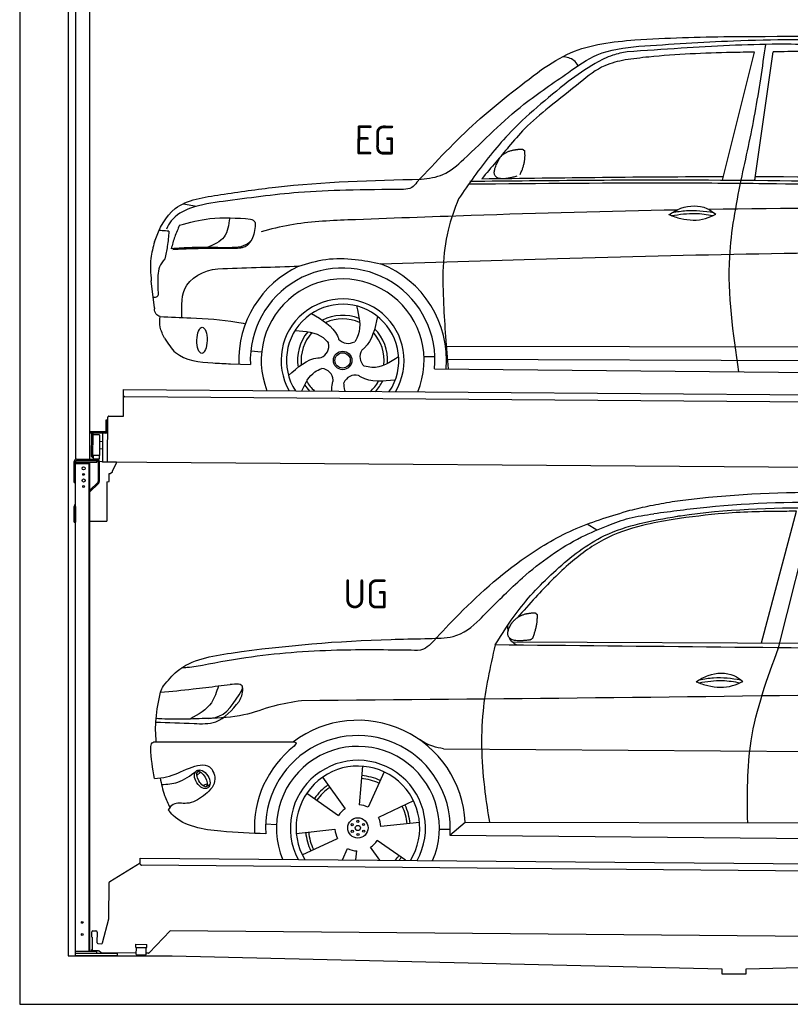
# Model space of a CAD drawing. Header units: millimetres. Extents: x -411 to 6777, y 0 to 6627.
# Tile 1 of 6: x 0 to 3183, y 0 to 4064. Entities that reach past the tile are written whole.
import ezdxf

# ---------------------------------------------------------------- set-up
doc = ezdxf.new("R2010")
doc.units = ezdxf.units.MM
for name, color, linetype, lineweight in [('AM_0', 7, 'Continuous', 50), ('car', 10, 'Continuous', 25), ('Gebäude', 7, 'Continuous', 25), ('Plattform', 7, 'Continuous', 25), ('Ständer hinten', 7, 'Continuous', 25)]:
    doc.layers.add(name, color=color, linetype=linetype, lineweight=lineweight)
doc.styles.get("Standard").update_dxf_attribs({"font": 'ISOCP.SHX'})

# ---------------------------------------------------------------- blocks, each defined once
blk = doc.blocks.new('UG Plattfrom Gl550')
at = {"layer": 'Plattform'}
for p, q in [((371.8, 506.3), (498.1, 583.5)), ((498.1, 578.8), (498.2, 597.8)), ((498.2, 597.8), (498.3, 603.8)), ((498.3, 603.8), (5435.1, 560.7)), ((5429.8, 530.7), (503, 573.7)), ((368.7, 352.3), (369.4, 502.1)), ((342.2, 253.9), (368.7, 352.3)), ((297.4, 276.5), (297.6, 298.5)), ((302.6, 303.5), (314.6, 303.4)), ((319.6, 298.3), (319.2, 255.3)), ((621.4, 302.7), (535.3, 212)), ((5347, 261.5), (621.4, 302.7)), ((297.4, 276.5), (299.7, 276.5)), ((299.7, 276.5), (299.3, 225.5)), ((324.2, 250.3), (337.3, 250.2)), ((479.6, 234.9), (479.7, 247.9)), ((479.7, 247.9), (524.7, 247.5)), ((524.6, 234.5), (524.7, 247.5)), ((296.9, 220.5), (297, 225.5)), ((325.2, 220.3), (296.9, 220.5)), ((299.3, 225.5), (297, 225.5)), ((335.5, 213.3), (328.3, 219.2)), ((481.8, 210.9), (338.6, 212.2)), ((479.6, 234.9), (524.6, 234.5)), ((481.8, 204.9), (482.1, 234.9)), ((481.8, 204.9), (521.8, 204.6)), ((521.8, 204.6), (522.1, 234.6)), ((531.7, 210.5), (521.8, 210.6))]:
    blk.add_line(p, q, dxfattribs=at)
for centre, start, end in [((503.1, 578.7), 179.5, 269.5), ((374.4, 502.1), 121.4261, 179.5), ((302.6, 298.5), 89.5, 179.5), ((314.6, 298.4), 359.5, 89.5), ((324.2, 255.3), 179.5, 269.5), ((337.4, 255.2), 269.5, 344.9258), ((325.1, 215.3), 50.8402, 89.5), ((338.6, 217.2), 230.8402, 269.5), ((531.7, 215.5), 269.5, 316.4902)]:
    blk.add_arc(centre, 5, start, end, dxfattribs=at)
blk = doc.blocks.new('Palette EG Gl550')
at = {"layer": 'Plattform'}
for p, q in [((428.6, 2427), (429.5, 2537)), ((429.5, 2537), (5467.3, 2498)), ((5462.1, 2468), (434.2, 2507)), ((356.5, 2410.3), (356.1, 2364.3)), ((363.5, 2410.2), (356.5, 2410.3)), ((358.1, 2363.3), (358.5, 2410.3)), ((362.6, 2237.5), (363.6, 2422.5)), ((368.6, 2427.5), (428.6, 2427)), ((354.1, 2362.3), (292.8, 2362.8)), ((293.1, 2362.8), (293.1, 2357.8)), ((293.1, 2360.8), (355.1, 2360.3)), ((355.1, 2357.3), (293.1, 2357.8)), ((342.6, 2357.4), (341.7, 2237.7)), ((355.1, 2357.3), (355.1, 2360.3)), ((363.1, 2363.2), (358.1, 2363.3)), ((358.2, 2363.3), (363.1, 2363.2)), ((297.3, 2260.5), (298, 2354.5)), ((302, 2354.5), (301.3, 2260.5)), ((330, 2349.4), (329.3, 2265.2)), ((342.3, 2321.9), (329.8, 2322.3)), ((342.1, 2291.7), (329.5, 2291.8)), ((328.9, 2265), (303.9, 2265)), ((303.9, 2265), (303.9, 2250)), ((328.9, 2265), (303.9, 2265)), ((303.9, 2265), (303.9, 2250)), ((303.9, 2250), (328.9, 2250)), ((328.9, 2250), (303.9, 2250)), ((328.9, 2265), (328.9, 2250)), ((328.9, 2265), (328.9, 2250)), ((5465, 2198), (341.7, 2237.7))]:
    blk.add_line(p, q, dxfattribs=at)
for centre, radius, start, end in [((434.3, 2512), 5, 179.556, 269.556), ((368.6, 2422.5), 5, 89.556, 179.556), ((354.1, 2364.3), 2.01, 269.7445, 359.3674), ((355.1, 2363.3), 3, 269.7663, 359.5554), ((355.1, 2363.3), 6, 269.556, 359.556), ((355.1, 2363.3), 6, 269.5566, 359.5553), ((300, 2354.5), 2, 359.3444, 179.3444), ((302.4, 2350.4), 0.4, 179.3444, 271.7264), ((313.4, 2023.4), 326.8, 87.1681, 91.938), ((329.6, 2349.4), 0.4, 359.3444, 86.9565), ((299.3, 2260.5), 2, 179.3444, 359.3444), ((301.7, 2264.6), 0.4, 86.9623, 179.3444), ((302.7, 2273.3), 8.39, 263.3001, 278.0521), ((328.9, 2265.2), 0.4, 267.6536, 359.3444)]:
    blk.add_arc(centre, radius, start, end, dxfattribs=at)
blk = doc.blocks.new('Car_UG')
at = {"layer": 'car'}
for p, q in [((3119.4, 1502.8), (3258.9, 2083.2)), ((3049.2, 1522.4), (3188.4, 2067.2)), ((2363.9, 1981.2), (2323.3, 2005.3)), ((2018.2, 1516.7), (4071.9, 1528)), ((1686.7, 1072), (1687.1, 1072)), ((1740.1, 1072.2), (3746.7, 1078.5)), ((1405.7, 996.9), (1393.6, 837)), ((721.8, 952.1), (736.6, 966.1)), ((723.6, 965.3), (734.1, 974.7)), ((1240.8, 949.6), (1336.3, 820.8)), ((1495.1, 974.6), (1431.3, 827.5)), ((746.4, 910.7), (765.7, 918.1)), ((761.5, 906.9), (777, 916.6)), ((1176.9, 883.3), (1309.3, 793)), ((1618.4, 855.5), (1474, 786)), ((1832.9, 770.4), (3642.9, 784.6)), ((1008.4, 755), (1053.1, 753.1)), ((1135.4, 716.9), (1294.6, 735.3)), ((1643.8, 766.9), (1484.6, 748.6)), ((1726.3, 740.3), (1771.1, 740.7)), ((1770.2, 716.1), (1832.9, 770.4)), ((1160.8, 628.4), (1305.2, 697.9)), ((1588.1, 610.3), (1469.9, 690.9)), ((1770.2, 716.1), (3701, 717.8)), ((1327.7, 609.9), (1347.9, 656.3)), ((1482.1, 610.1), (1442.9, 663)), ((1382.8, 610), (1385.6, 646.8))]:
    blk.add_line(p, q, dxfattribs=at)
for centre, radius in [((1389.6, 741.9), 41.9), ((1388.8, 769.1), 4.46), ((1365.7, 754.9), 4.46), ((1366.4, 727.7), 4.46), ((1389.6, 741.9), 10.7), ((1412.8, 756.2), 4.46), ((1413.5, 729), 4.46), ((1390.3, 714.8), 4.46)]:
    blk.add_circle(centre, radius, dxfattribs=at)
for centre, radius, start, end in [((1389.8, 742.4), 443.9, 3.6233, 127.5084), ((1389.6, 741.9), 381.5, 356.1115, 184.141), ((1389.6, 741.9), 427.8, 128.5907, 183.5582), ((1389.6, 741.9), 336.7, 337.0019, 203.1531), ((1389.6, 741.9), 279.1, 331.8638, 208.2913), ((1389.6, 741.9), 255.4, 328.9743, 211.1808), ((1389.6, 741.9), 204, 65.3726, 86.5671), ((1389.6, 741.9), 216.3, 65.4485, 86.5251), ((1389.6, 741.9), 216.3, 125.4485, 146.5251), ((1389.6, 741.9), 204, 125.3726, 146.5671), ((1389.6, 741.9), 95.2, 124.034, 147.5844), ((1389.6, 741.9), 95.2, 64.034, 87.5844), ((1389.6, 741.9), 204, 5.3726, 26.5671), ((1389.6, 741.9), 216.3, 5.4485, 26.5251), ((1389.6, 741.9), 95.2, 4.034, 27.5844), ((1389.6, 742), 95.2, 184.034, 207.5844), ((1389.6, 742), 216.3, 185.4485, 206.5251), ((1389.6, 741.9), 204, 185.3726, 206.5671), ((1389.6, 741.9), 95.2, 304.034, 327.5844), ((1389.6, 741.9), 95.2, 244.034, 267.5844), ((1389.6, 741.9), 204, 319.7706, 326.5671), ((1389.6, 741.9), 216.3, 322.4984, 326.5251)]:
    blk.add_arc(centre, radius, start, end, dxfattribs=at)
for centre, major_axis, ratio in [((744.9, 936.4), (23.2, -35.3), 0.641217), ((743.6, 937), (-17.9, 30.2), 0.433194)]:
    blk.add_ellipse(centre, major_axis=major_axis, ratio=ratio, dxfattribs=at)
for points, knots in [([(2673.6, 2101.7), (2688.3, 2103.8), (2892.1, 2133.3), (3240, 2153.3), (3572.3, 2144.1), (3713.5, 2140.2)], [0, 0, 0, 0, 44.363443, 617.827051, 1041.677324, 1041.677324, 1041.677324, 1041.677324]), ([(2499.6, 2064), (2527.6, 2071.1), (2585.2, 2085.6), (2643.6, 2096.2), (2673.6, 2101.7)], [0, 0, 0, 0, 86.602296, 178.13615, 178.13615, 178.13615, 178.13615]), ([(4360.6, 1997.9), (4212.5, 2028.4), (3890.5, 2094.7), (3371.9, 2112.1), (2931.5, 2097.6), (2671.4, 2060.7), (2598.4, 2050.4)], [0, 0, 0, 0, 452.969864, 984.660554, 1551.463157, 1772.575196, 1772.575196, 1772.575196, 1772.575196]), ([(2694.7, 2041.5), (2699.6, 2042.3), (2889.8, 2073.3), (3138.1, 2082), (3380.2, 2085), (3434.7, 2085.7)], [0, 0, 0, 0, 14.958905, 578.066478, 741.647169, 741.647169, 741.647169, 741.647169]), ([(1683.6, 1504.3), (1716, 1540.2), (1835.2, 1672), (2026, 1846.8), (2274, 1995.2), (2424.9, 2041.2), (2499.6, 2064)], [0, 0, 0, 0, 145.246154, 533.109695, 771.486221, 1004.894321, 1004.894321, 1004.894321, 1004.894321]), ([(1948.9, 1503), (1977.4, 1549.1), (2047.5, 1662.6), (2194.7, 1820), (2405.9, 1988.6), (2591.2, 2022.5), (2694.7, 2041.5)], [0, 0, 0, 0, 162.281083, 399.433399, 644.903205, 954.973623, 954.973623, 954.973623, 954.973623]), ([(2410.1, 2001.1), (2438.7, 2012.2), (2499.5, 2035.7), (2564.1, 2045.3), (2598.4, 2050.4)], [0, 0, 0, 0, 91.476949, 195.154815, 195.154815, 195.154815, 195.154815]), ([(3188.4, 2067.2), (3174.9, 2066.9), (3075.5, 2064.8), (2904.7, 2061.4), (2749, 2038.7), (2678.4, 2028.4)], [666.326512, 666.326512, 666.326512, 666.326512, 706.624571, 964.215873, 1178.205668, 1178.205668, 1178.205668, 1178.205668]), ([(1912.1, 1636.5), (1959.9, 1685.6), (2076.7, 1805.6), (2245.6, 1931.2), (2373.5, 1985.5), (2410.1, 2001.1)], [0, 0, 0, 0, 205.645796, 502.611548, 621.944957, 621.944957, 621.944957, 621.944957]), ([(2678.4, 2028.4), (2636.4, 2020.6), (2538.1, 2002.3), (2386.2, 1948.2), (2241.1, 1837.7), (2130.6, 1720.8), (2063.6, 1644.3), (2038.6, 1615.8)], [0, 0, 0, 0, 128.205286, 300.044117, 477.787268, 668.958491, 782.608096, 782.608096, 782.608096, 782.608096]), ([(1657.5, 1526.1), (1663.4, 1526.4), (1702.6, 1528.5), (1788.4, 1525.3), (1864.5, 1585.3), (1903.1, 1626.8), (1912.1, 1636.5)], [0, 0, 0, 0, 17.864769, 117.886459, 248.863247, 288.815655, 288.815655, 288.815655, 288.815655]), ([(581, 1319.9), (598.5, 1341.9), (665.7, 1426.2), (1011.8, 1486.6), (1343.3, 1516.6), (1611.1, 1524.7), (1657.5, 1526.1)], [0, 0, 0, 0, 82.89181, 318.191673, 980.786507, 1119.82356, 1119.82356, 1119.82356, 1119.82356]), ([(1683.6, 1504.3), (1673.7, 1495.6), (1651, 1475.4), (1620.2, 1476.6), (1602.8, 1477.3)], [0, 0, 0, 0, 38.143453, 88.165274, 88.165274, 88.165274, 88.165274]), ([(2040.1, 1502.9), (2032.7, 1506.7), (2018.7, 1513.7), (2010.9, 1525.5), (2008.3, 1531.9)], [0, 0, 0, 0, 23.95332, 45.454919, 45.454919, 45.454919, 45.454919]), ([(1602.8, 1477.3), (1500.3, 1477.6), (1272, 1478.3), (974.5, 1452.7), (783, 1414.7), (715, 1401.3)], [0, 0, 0, 0, 307.290604, 684.949059, 892.925798, 892.925798, 892.925798, 892.925798]), ([(1948.9, 1503), (1929.3, 1412.2), (1886.1, 1212.1), (1900, 963.5), (1925.5, 812.4), (1932.4, 771.2)], [0, 0, 0, 0, 277.646403, 612.029433, 737.577371, 737.577371, 737.577371, 737.577371]), ([(2999.2, 779.6), (2996.6, 893.4), (2990.8, 1141.6), (3074.2, 1376), (3119.4, 1502.8)], [0, 0, 0, 0, 338.772014, 738.643609, 738.643609, 738.643609, 738.643609]), ([(715, 1401.3), (702.8, 1399.4), (682.4, 1396.2), (661.8, 1395), (653.6, 1394.5)], [0, 0, 0, 0, 36.94927, 61.79219, 61.79219, 61.79219, 61.79219]), ([(2780.2, 1359.4), (2796.1, 1369.2), (2842.3, 1397.6), (2920.7, 1401), (2961.8, 1371.5), (2973.8, 1362.9)], [0, 0, 0, 0, 56.386158, 162.852709, 206.792536, 206.792536, 206.792536, 206.792536]), ([(2780.2, 1359.4), (2796.2, 1353.4), (2844.4, 1336.4), (2915.2, 1334.3), (2959.9, 1356.1), (2973.8, 1362.9)], [5.208578, 5.208578, 5.208578, 5.208578, 44.198582, 121.455021, 156.55166, 156.55166, 156.55166, 156.55166]), ([(2791.9, 1355.2), (2824.2, 1360.6), (2880.8, 1370.1), (2937.3, 1361.2), (2961.4, 1356.9)], [0, 0, 0, 0, 73.878693, 129.282646, 129.282646, 129.282646, 129.282646]), ([(2793.8, 1367.6), (2813.3, 1371.6), (2869.7, 1382.1), (2927, 1374.8), (2964.4, 1369.6)], [7.57653, 7.57653, 7.57653, 7.57653, 52.544532, 137.659237, 137.659237, 137.659237, 137.659237]), ([(568.9, 1293.5), (613.6, 1298.3), (693.2, 1306.7), (772.5, 1317.5), (807.3, 1322.2)], [0, 0, 0, 0, 134.722083, 240.148268, 240.148268, 240.148268, 240.148268]), ([(568.9, 1293.5), (569, 1293.9), (571, 1303.4), (576.1, 1311.8), (581, 1319.9)], [0, 0, 0, 0, 1.13726, 29.051294, 29.051294, 29.051294, 29.051294]), ([(807.3, 1322.2), (800.1, 1297.4), (782.2, 1236.2), (725.9, 1203.7), (692.4, 1184.4)], [0, 0, 0, 0, 75.006289, 185.501988, 185.501988, 185.501988, 185.501988]), ([(766.1, 1187.6), (775.3, 1188.3), (838.7, 1193.2), (874.5, 1254), (905, 1306)], [0, 0, 0, 0, 27.186628, 187.736759, 187.736759, 187.736759, 187.736759]), ([(905, 1306), (906.1, 1310.7), (911.9, 1334), (880.5, 1330.9), (855.5, 1328.4)], [0, 0, 0, 0, 13.096912, 65.411115, 65.411115, 65.411115, 65.411115]), ([(893.3, 1258.9), (898.7, 1268.9), (909.3, 1288.1), (908.2, 1310.1), (907.7, 1320.6)], [0, 0, 0, 0, 33.373471, 64.521028, 64.521028, 64.521028, 64.521028]), ([(4890.6, 1288.6), (4777.2, 1299.9), (4524.7, 1325.1), (4086.9, 1331.2), (2954.4, 1298.1), (1961.1, 1279.8), (1151.4, 1264.8)], [0, 0, 0, 0, 341.879851, 760.963773, 1312.001547, 3741.308129, 3741.308129, 3741.308129, 3741.308129]), ([(553.4, 1089.4), (549.9, 1120.8), (547.7, 1189.3), (561.5, 1256.9), (568.9, 1293.5)], [233.087768, 233.087768, 233.087768, 233.087768, 327.386109, 438.943239, 438.943239, 438.943239, 438.943239]), ([(1151.4, 1264.8), (1112.9, 1258.3), (1031.9, 1244.5), (908.8, 1194.3), (815.8, 1189.9), (766.1, 1187.6)], [0, 0, 0, 0, 117.033337, 246.052945, 394.183881, 394.183881, 394.183881, 394.183881]), ([(550.5, 1170.6), (602.3, 1169.1), (683.6, 1166.7), (816, 1163.2), (864.7, 1223.5), (893.3, 1258.9)], [0, 0, 0, 0, 158.046902, 247.919639, 375.430208, 375.430208, 375.430208, 375.430208]), ([(766.1, 1187.6), (733.2, 1186.1), (665.1, 1182.9), (593.3, 1181.8), (554.8, 1185), (551.4, 1185.2)], [0, 0, 0, 0, 98.913306, 204.443634, 214.852043, 214.852043, 214.852043, 214.852043]), ([(1740.1, 1072.2), (1724.8, 1074.7), (1686.2, 1081), (1652.7, 1101.6), (1632.5, 1114.1)], [0, 0, 0, 0, 45.939522, 116.435962, 116.435962, 116.435962, 116.435962]), ([(530.6, 1062.9), (531.2, 1071), (532, 1081.5), (543.6, 1089.6), (549.7, 1089.5), (553.4, 1089.4)], [0, 0, 0, 0, 22.369619, 29.273836, 40.160281, 40.160281, 40.160281, 40.160281]), ([(553.4, 1089.4), (615.4, 1090), (826.6, 1091.9), (1037.8, 1093.8), (1119.5, 1094.5)], [24.694283, 24.694283, 24.694283, 24.694283, 210.588534, 658.29544, 658.29544, 658.29544, 658.29544]), ([(1119.5, 1094.5), (1123.9, 1094), (1135.3, 1092.6), (1127.5, 1082.5), (1122.8, 1076.3)], [0, 0, 0, 0, 10.752795, 27.576977, 27.576977, 27.576977, 27.576977]), ([(547.6, 937.7), (564.6, 939.3), (615.7, 944.2), (679.2, 981.7), (778.3, 1010.2), (809.5, 918), (771.3, 885.5), (750.3, 867.6)], [0, 0, 0, 0, 50.161126, 151.683964, 234.294042, 296.871295, 373.222701, 373.222701, 373.222701, 373.222701]), ([(570.5, 940.1), (575.7, 915.7), (584.8, 873.3), (604.1, 834.6), (612.3, 818.2)], [0, 0, 0, 0, 74.615031, 129.277415, 129.277415, 129.277415, 129.277415]), ([(576.5, 912.7), (599.7, 914.5), (652.2, 918.4), (694.4, 950.6), (718, 968.6)], [0, 0, 0, 0, 68.191309, 155.020743, 155.020743, 155.020743, 155.020743]), ([(750.3, 867.6), (729, 853), (691.8, 827.7), (629.6, 843), (612, 818.1), (605.8, 809.3)], [0, 0, 0, 0, 75.158891, 131.059011, 161.208919, 161.208919, 161.208919, 161.208919]), ([(1009.1, 714.4), (948.8, 715.2), (819.4, 718.6), (662.4, 741.7), (611.9, 801), (605.8, 809.3)], [46.114962, 46.114962, 46.114962, 46.114962, 230.839937, 438.448503, 469.89769, 469.89769, 469.89769, 469.89769])]:
    blk.add_open_spline(points, degree=3, knots=knots, dxfattribs=at)
for points, degree in [([(2012.7, 1587.1), (2028.9, 1617.5), (2071.5, 1632)], 2), ([(2071.5, 1632), (2100.1, 1638), (2113, 1636.9)], 2), ([(2103.7, 1532.7), (2124.6, 1585.9), (2121.6, 1630.8)], 2), ([(2113, 1636.9), (2119.1, 1630.9), (2121.6, 1630.8)], 2), ([(2090.2, 1524.9), (1968.2, 1505.1), (2012.7, 1587.1)], 2), ([(2001.9, 1560.2), (2001.1, 1568), (2000.7, 1576.3), (2000.3, 1584.5)], 3), ([(2090.2, 1524.9), (2096.2, 1526.7), (2103.7, 1532.7)], 2), ([(3811.9, 1502.7), (3190.9, 1502.8), (2569.9, 1502.9), (1948.9, 1503)], 3), ([(807.3, 1322.2), (823.4, 1324.3), (839.4, 1326.3), (855.5, 1328.4)], 3), ([(547.6, 937.7), (537.8, 978.4), (533.7, 1020.6), (530.6, 1062.9)], 3)]:
    blk.add_open_spline(points, degree=degree, dxfattribs=at)
blk = doc.blocks.new('Car_EG')
at = {"layer": 'car'}
for p, q in [((2876, 3424.3), (3004.5, 3953.2)), ((3009.9, 3424.3), (3081.4, 3954.9)), ((650.8, 3309.4), (705.4, 3299.4)), ((533.9, 2878.2), (520.5, 2989.3)), ((1740.9, 2729.3), (3606.1, 2740.6)), ((933.5, 2703.9), (978.5, 2701.1)), ((1649.1, 2686.5), (1694.3, 2686.2)), ((1742.1, 2675.9), (3600.2, 2683.6)), ((850.5, 2650.1), (932.2, 2647.9)), ((1693.4, 2636), (3650.6, 2632.3))]:
    blk.add_line(p, q, dxfattribs=at)
for radius in [38.2, 31.6]:
    blk.add_circle((1313.2, 2667.5), radius, dxfattribs=at)
for centre, radius, start, end in [((1313.2, 2667.4), 429, 115.3257, 182.2892), ((1313.2, 2667.5), 381.5, 355.2633, 182.9357), ((1313.2, 2667.4), 429, 355.78, 69.0419), ((1313.2, 2667.4), 336.4, 337.7896, 202.2104), ((1313.2, 2667.4), 254, 329.958, 210.042), ((1313.2, 2667.5), 231.9, 326.7412, 213.2588), ((1313.2, 2667.5), 186.2, 69.0353, 117.173), ((1313.2, 2667.5), 171.5, 66.3622, 114.5079), ((1313.2, 2667.5), 186.2, 141.0346, 189.1631), ((1313.2, 2667.5), 171.5, 138.3625, 186.4977), ((1313.2, 2667.5), 171.5, 354.349, 42.5022), ((1313.2, 2667.5), 186.2, 357.0232, 45.1683), ((1203.4, 2726.3), 52.3, 293.4441, 13.2029), ((1335.3, 2790.1), 52.3, 221.4441, 301.2029), ((1436.7, 2684.4), 52.3, 149.4441, 229.2029), ((1223.3, 2581.2), 52.3, 5.4441, 85.2029), ((1367.5, 2555.3), 52.3, 77.4441, 157.2029), ((1313.2, 2667.5), 186.2, 213.0221, 223.0725), ((1313.2, 2667.5), 171.5, 210.3494, 227.8612), ((1313.2, 2667.5), 171.5, 312.1388, 330.4884), ((1313.2, 2667.5), 186.2, 316.9275, 333.1555)]:
    blk.add_arc(centre, radius, start, end, dxfattribs=at)
blk.add_ellipse((731.8, 2746.1), major_axis=(-0.6, -53.8), ratio=0.38902, dxfattribs=at)
for points, knots in [([(2901.1, 4016.6), (3162.3, 4020.3), (3628.7, 4026.8), (4093.6, 3989.6), (4298.2, 3973.3)], [0, 0, 0, 0, 783.131876, 1398.451598, 1398.451598, 1398.451598, 1398.451598]), ([(2125.5, 3874.1), (2164.4, 3899.7), (2279.3, 3975.3), (2552.3, 4007.8), (2771.5, 4013.4), (2901.1, 4016.6)], [0, 0, 0, 0, 138.416977, 409.239574, 800.634472, 800.634472, 800.634472, 800.634472]), ([(3391.5, 3982.7), (3294.9, 3985.1), (3064.5, 3990.8), (2760.1, 3971.2), (2552.7, 3955.9), (2478.5, 3950.4)], [0, 0, 0, 0, 289.925788, 691.034976, 914.075582, 914.075582, 914.075582, 914.075582]), ([(2526.5, 3973.5), (2656.5, 3983.3), (2949.5, 4005.4), (3422.5, 4011.7), (3824.4, 3983.3), (4068.2, 3967.8), (4125.9, 3961)], [0, 0, 0, 0, 391.04113, 881.651907, 1416.366113, 1602.404452, 1602.404452, 1602.404452, 1602.404452]), ([(2953.1, 3424.3), (2972.8, 3516.8), (3012.5, 3702.5), (3038, 3890.7), (3050.8, 3985.3)], [0, 0, 0, 0, 283.470666, 569.579509, 569.579509, 569.579509, 569.579509]), ([(1631.9, 3418), (1663, 3422), (1730.1, 3430.6), (1866.4, 3554.8), (2018.7, 3714.9), (2213.4, 3844.9), (2361, 3954.2), (2467.4, 3966.6), (2526.5, 3973.5)], [0, 0, 0, 0, 92.088496, 198.244431, 535.20583, 761.03899, 900.746615, 1075.694159, 1075.694159, 1075.694159, 1075.694159]), ([(2478.5, 3950.4), (2458.5, 3946.3), (2412.4, 3936.9), (2329.8, 3894.1), (2272, 3851.9), (2235.6, 3825.3)], [0, 0, 0, 0, 61.035564, 140.794883, 275.952712, 275.952712, 275.952712, 275.952712]), ([(3004.5, 3953.2), (2973.2, 3952.4), (2827.6, 3948.6), (2648.8, 3941), (2502.7, 3921.5), (2470, 3917.2)], [197.256536, 197.256536, 197.256536, 197.256536, 291.063452, 634.28515, 733.122134, 733.122134, 733.122134, 733.122134]), ([(2470, 3917.2), (2441.6, 3910.6), (2373.1, 3894.7), (2274.8, 3813.3), (2200.4, 3753.4), (2157.6, 3718.9)], [0, 0, 0, 0, 86.597787, 208.561469, 374.433345, 374.433345, 374.433345, 374.433345]), ([(2276.4, 3891.3), (2271, 3899.3), (2256.3, 3920.9), (2229.7, 3925.3), (2212.9, 3928.1)], [0, 0, 0, 0, 27.928882, 76.157533, 76.157533, 76.157533, 76.157533]), ([(1614.4, 3405.6), (1693.2, 3491.3), (1850.1, 3662.2), (2033.9, 3803.6), (2125.5, 3874.1)], [0, 0, 0, 0, 348.504368, 694.469057, 694.469057, 694.469057, 694.469057]), ([(2235.6, 3825.3), (2149.9, 3755.2), (2006.3, 3637.8), (1870.6, 3460.9), (1807.5, 3369), (1786.6, 3338.5)], [0, 0, 0, 0, 330.81645, 554.406323, 665.421108, 665.421108, 665.421108, 665.421108]), ([(2157.6, 3718.9), (2123.2, 3690.1), (2063.4, 3639.8), (1995.6, 3559.1), (1938.5, 3488.7), (1901.4, 3444.9), (1881.8, 3421.8)], [0, 0, 0, 0, 134.354018, 233.932561, 315.374508, 406.281998, 406.281998, 406.281998, 406.281998]), ([(805.1, 3348.3), (880.1, 3359.9), (1153.8, 3402.3), (1430.7, 3412.2), (1631.9, 3418)], [0, 0, 0, 0, 227.568723, 830.29912, 830.29912, 830.29912, 830.29912]), ([(1832.8, 3411.3), (2161.4, 3417.2), (3013.2, 3432.6), (3865.1, 3415), (4388.5, 3404.1)], [0, 0, 0, 0, 985.739727, 2555.887054, 2555.887054, 2555.887054, 2555.887054]), ([(2950.1, 2633.6), (2925.5, 2791.9), (2884.4, 3056.6), (2933.4, 3318.9), (2953.1, 3424.3)], [0, 0, 0, 0, 475.917648, 795.663342, 795.663342, 795.663342, 795.663342]), ([(1559, 3375.3), (1479.7, 3374), (1335.3, 3371.6), (1086.5, 3359.2), (918.5, 3334.8), (815.1, 3319.8)], [0, 0, 0, 0, 238.01557, 433.396453, 746.784674, 746.784674, 746.784674, 746.784674]), ([(1614.4, 3405.6), (1608.2, 3396.8), (1594.7, 3378), (1571.5, 3376.2), (1559, 3375.3)], [0, 0, 0, 0, 30.757615, 66.116724, 66.116724, 66.116724, 66.116724]), ([(1829, 3400), (2123, 3404.9), (2546.6, 3411.9), (3368.9, 3412), (3897, 3400.9), (4295.6, 3392.6)], [0, 0, 0, 0, 882.102268, 1270.770708, 2466.750946, 2466.750946, 2466.750946, 2466.750946]), ([(532.3, 3151.6), (552.4, 3207.2), (606.3, 3316.9), (735.2, 3337.3), (805.1, 3348.3)], [67.561551, 67.561551, 67.561551, 67.561551, 233.573658, 430.399521, 430.399521, 430.399521, 430.399521]), ([(1786.6, 3338.5), (1770.9, 3295.5), (1720.2, 3156.3), (1724.1, 2914.4), (1741.2, 2724.5), (1749.2, 2635.8)], [0, 0, 0, 0, 136.633435, 442.372192, 710.487643, 710.487643, 710.487643, 710.487643]), ([(815.1, 3319.8), (769.7, 3313.7), (692.8, 3303.3), (607.2, 3256.4), (587, 3215.7), (581.1, 3203.9)], [0, 0, 0, 0, 137.99626, 233.728897, 272.771125, 272.771125, 272.771125, 272.771125]), ([(2689.5, 3299), (2406, 3291.5), (1953, 3275.3), (1500.2, 3255), (1330.7, 3247.4)], [1993.331731, 1993.331731, 1993.331731, 1993.331731, 2843.912796, 3352.993084, 3352.993084, 3352.993084, 3352.993084]), ([(2656.1, 3279.7), (2672, 3289.6), (2718.2, 3317.9), (2796.6, 3321.4), (2837.7, 3291.9), (2849.7, 3283.3)], [0, 0, 0, 0, 56.386158, 162.852709, 206.792536, 206.792536, 206.792536, 206.792536]), ([(2669.7, 3288), (2689.2, 3292), (2745.6, 3302.5), (2802.8, 3295.2), (2840.3, 3290)], [7.57653, 7.57653, 7.57653, 7.57653, 52.544532, 137.659237, 137.659237, 137.659237, 137.659237]), ([(635.5, 3220.6), (676.9, 3232), (772.7, 3258.6), (872.1, 3252), (928.5, 3248.3)], [0, 0, 0, 0, 128.068451, 296.209187, 296.209187, 296.209187, 296.209187]), ([(842.2, 3252.6), (838.5, 3223.2), (831.2, 3164.5), (777, 3141), (749.8, 3129.2)], [0, 0, 0, 0, 82.469489, 164.871029, 164.871029, 164.871029, 164.871029]), ([(2656.1, 3279.7), (2672.1, 3273.8), (2720.3, 3256.8), (2791.1, 3254.7), (2835.8, 3276.5), (2849.7, 3283.3)], [5.208578, 5.208578, 5.208578, 5.208578, 44.198582, 121.455021, 156.55166, 156.55166, 156.55166, 156.55166]), ([(2667.8, 3275.6), (2700.1, 3281), (2756.7, 3290.4), (2813.2, 3281.6), (2837.3, 3277.3)], [0, 0, 0, 0, 73.878693, 129.282646, 129.282646, 129.282646, 129.282646]), ([(635.5, 3220.6), (628.6, 3204.6), (614.9, 3173), (606, 3139.8), (601.5, 3123.3)], [0, 0, 0, 0, 52.081574, 103.113227, 103.113227, 103.113227, 103.113227]), ([(947.9, 3217.2), (945.2, 3195.6), (941.2, 3164.6), (905.3, 3136), (862.5, 3128.5), (829.3, 3128.8), (810.1, 3129)], [0, 0, 0, 0, 61.688141, 88.915796, 131.377114, 188.888446, 188.888446, 188.888446, 188.888446]), ([(928.5, 3248.3), (935.8, 3245.1), (949.6, 3239.1), (948.5, 3224.2), (947.9, 3217.2)], [0, 0, 0, 0, 21.276303, 40.575349, 40.575349, 40.575349, 40.575349]), ([(1330.7, 3247.4), (1250.4, 3243.4), (1129.2, 3237.4), (1012.2, 3206.6), (972.8, 3196.2)], [0, 0, 0, 0, 240.25843, 362.37059, 362.37059, 362.37059, 362.37059]), ([(591.7, 3195.2), (582.6, 3196), (569, 3197.1), (555.4, 3197.4), (550.9, 3197.5)], [0, 0, 0, 0, 27.361498, 40.86311, 40.86311, 40.86311, 40.86311]), ([(591.7, 3195.2), (590.1, 3174.3), (587.2, 3135.8), (579.3, 3098.1), (575.8, 3080.9)], [0, 0, 0, 0, 62.962155, 115.550095, 115.550095, 115.550095, 115.550095]), ([(532.3, 3151.6), (526.4, 3128.7), (512.7, 3075.4), (516.9, 3020.6), (520.5, 2989.3)], [0, 0, 0, 0, 70.489124, 164.038385, 164.038385, 164.038385, 164.038385]), ([(810.1, 3129), (769.5, 3129.3), (699.9, 3129.8), (630.5, 3125.2), (601.5, 3123.3)], [0, 0, 0, 0, 121.811128, 208.751004, 208.751004, 208.751004, 208.751004]), ([(929.9, 3158.1), (925.9, 3150.6), (918.8, 3136.9), (899.5, 3130.7), (883.3, 3127.1), (868.2, 3126.2), (857.5, 3125.7), (852.5, 3125.4)], [0, 0, 0, 0, 24.299806, 44.374389, 57.433548, 74.613131, 89.537932, 89.537932, 89.537932, 89.537932]), ([(1466.7, 3068.1), (1710.1, 3077.3), (2508, 3106.9), (3507.2, 3139.1), (4263, 3131.5), (4464, 3129.4)], [651.356687, 651.356687, 651.356687, 651.356687, 1382.168851, 3046.715693, 3649.598352, 3649.598352, 3649.598352, 3649.598352]), ([(630, 3120.6), (626.4, 3120.4), (619.3, 3120), (612.2, 3119.5), (608.7, 3119.2)], [0, 0, 0, 0, 10.705348, 21.344027, 21.344027, 21.344027, 21.344027]), ([(852.5, 3125.4), (828.3, 3125.2), (778.7, 3124.7), (715.8, 3124.6), (665.9, 3122.2), (641.3, 3121.1), (630, 3120.6)], [0, 0, 0, 0, 72.676028, 148.847009, 188.713602, 222.633888, 222.633888, 222.633888, 222.633888]), ([(1129.7, 3055.2), (1166.3, 3066.7), (1241.9, 3090.4), (1357.7, 3088.8), (1432.1, 3074.6), (1466.7, 3068.1)], [0, 0, 0, 0, 114.625588, 236.419766, 341.954275, 341.954275, 341.954275, 341.954275]), ([(575.8, 3080.9), (566.9, 3070.5), (549.8, 3050.6), (548.5, 3024.5), (547.9, 3012.1)], [0, 0, 0, 0, 39.820875, 76.149862, 76.149862, 76.149862, 76.149862]), ([(547.9, 3012.1), (547.1, 2993.7), (545.9, 2966.9), (551.4, 2921.5), (534.7, 2921.2), (528.7, 2921.1)], [0, 0, 0, 0, 60.515449, 88.47232, 104.289332, 104.289332, 104.289332, 104.289332]), ([(648.4, 2839.3), (646.2, 2887.9), (641.3, 2995.8), (761, 3043.2), (815.8, 3043.1)], [0, 0, 0, 0, 134.846457, 299.405554, 299.405554, 299.405554, 299.405554]), ([(1368.5, 2892.7), (1379, 2850.9), (1392.3, 2797.5), (1368.6, 2754.5), (1362.4, 2745.4)], [0, 0, 0, 0, 119.179133, 152.546972, 152.546972, 152.546972, 152.546972]), ([(557.7, 2842.8), (551.4, 2845.5), (537.6, 2851.5), (535.5, 2866.7), (534.4, 2875.1)], [0, 0, 0, 0, 19.140318, 42.478009, 42.478009, 42.478009, 42.478009]), ([(1183.6, 2859.8), (1227.8, 2834.6), (1276.5, 2806.8), (1294.6, 2760), (1296.1, 2755.5)], [0, 0, 0, 0, 140.862207, 155.3883, 155.3883, 155.3883, 155.3883]), ([(1456.1, 2850.1), (1445.8, 2800.3), (1434.4, 2745.3), (1395.5, 2713.7), (1391.6, 2710.9)], [0, 0, 0, 0, 140.862207, 155.444261, 155.444261, 155.444261, 155.444261]), ([(577.4, 2753.6), (569.7, 2768.6), (555.4, 2796.7), (557, 2828.1), (557.7, 2842.8)], [0, 0, 0, 0, 49.34423, 92.772447, 92.772447, 92.772447, 92.772447]), ([(557.7, 2842.8), (599.9, 2841.2), (705.5, 2837.1), (824.2, 2832.4), (898.6, 2818.2), (910.6, 2815.7)], [0, 0, 0, 0, 126.842835, 317.453829, 354.349286, 354.349286, 354.349286, 354.349286]), ([(1116.1, 2789.6), (1159, 2786.7), (1214, 2782.9), (1247.6, 2747), (1254.3, 2738.2)], [0, 0, 0, 0, 119.179133, 152.627431, 152.627431, 152.627431, 152.627431]), ([(577.4, 2753.6), (591.1, 2731.9), (634.1, 2663.9), (750, 2653.7), (826.4, 2650.9), (850.5, 2650.1)], [0, 0, 0, 0, 74.559643, 234.06367, 307.600106, 307.600106, 307.600106, 307.600106]), ([(1544.5, 2684.4), (1508.7, 2660.9), (1463.2, 2631), (1413.2, 2642.4), (1402.5, 2644.8)], [0, 0, 0, 0, 119.179133, 151.2485, 151.2485, 151.2485, 151.2485]), ([(1090.2, 2603.6), (1127.9, 2637.8), (1169.4, 2675.6), (1219.4, 2678.4), (1224.2, 2678.4)], [0, 0, 0, 0, 140.862207, 155.442461, 155.442461, 155.442461, 155.442461]), ([(1145.3, 2540.3), (1158.8, 2572.1), (1179.3, 2611.8), (1217.2, 2629.6), (1227.7, 2633.3)], [22.572369, 22.572369, 22.572369, 22.572369, 119.179133, 152.616634, 152.616634, 152.616634, 152.616634]), ([(1531.1, 2588), (1480.6, 2582.4), (1424.7, 2576.3), (1382.6, 2603.5), (1378.7, 2606.3)], [0, 0, 0, 0, 140.862207, 155.53262, 155.53262, 155.53262, 155.53262]), ([(1270.2, 2540.3), (1269.3, 2551.1), (1269.8, 2566.5), (1273.9, 2581.7), (1275.3, 2586.2)], [106.941313, 106.941313, 106.941313, 106.941313, 140.862207, 155.531654, 155.531654, 155.531654, 155.531654]), ([(1324.9, 2540.3), (1324.6, 2541.4), (1321.4, 2552.6), (1320.3, 2564.7), (1319.3, 2575.5)], [115.456701, 115.456701, 115.456701, 115.456701, 119.179133, 151.284708, 151.284708, 151.284708, 151.284708])]:
    blk.add_open_spline(points, degree=3, knots=knots, dxfattribs=at)
for points, degree in [([(3201.7, 3957.3), (3161.6, 3956.6), (3121.5, 3955.8), (3081.4, 3954.9)], 3), ([(1949.4, 3495.6), (1962.7, 3529.7), (2008.3, 3540.5)], 2), ([(2008.3, 3540.5), (2036.9, 3546.5), (2049.8, 3545.4)], 2), ([(2040.5, 3441.2), (2065.4, 3492.4), (2058.4, 3539.3)], 2), ([(2049.8, 3545.4), (2055.9, 3539.4), (2058.4, 3539.3)], 2), ([(2027, 3433.4), (1895.3, 3394.2), (1949.4, 3495.6)], 2), ([(1881.8, 3421.8), (2214.3, 3428.8), (2546.9, 3435.7), (2879.5, 3438.7)], 3), ([(3011.9, 3439.7), (3322.3, 3441.5), (3632.7, 3439.6), (3943, 3435.3)], 3), ([(3767.5, 3312), (3452, 3313.3), (3136.4, 3309.5), (2820.9, 3302.2)], 3), ([(815.8, 3043.1), (920.4, 3047.2), (1025.1, 3051.2), (1129.7, 3055.2)], 3), ([(533.9, 2878.2), (534.1, 2877.1), (534.2, 2876.1), (534.4, 2875.1)], 3), ([(1001.5, 2793.9), (1001.5, 2793.9), (1001.5, 2793.9), (1001.5, 2793.9)], 3)]:
    blk.add_open_spline(points, degree=degree, dxfattribs=at)
blk.add_text('EG', height=120).set_placement((1356, 3518.1))
blk = doc.blocks.new('Ständer hinten GT205')
at = {"layer": 'Ständer hinten'}
for p, q in [((225, 2154), (225, 2240)), ((230, 200), (230, 2240)), ((319, 2237), (230, 2237)), ((235, 2250), (319, 2250)), ((319, 2245), (235, 2245)), ((290, 218), (290, 2237)), ((319, 2237), (319, 2245)), ((324, 2240), (324, 2157.2)), ((329, 2240), (328.9, 2157.1)), ((341.8, 2239.5), (329, 2240.6)), ((341.8, 2237.7), (341.8, 2239.5)), ((399.8, 2237.2), (341.8, 2237.7)), ((399.7, 2232.7), (399.8, 2237.2)), ((230, 2232), (290, 2232)), ((285, 2232), (285, 218)), ((374, 2190.5), (382.9, 2197.4)), ((382.9, 2197.4), (383, 2197.8)), ((383, 2201.9), (399.7, 2232.7)), ((383, 2197.8), (383, 2201.9)), ((225, 2154), (230, 2154)), ((360, 2156.3), (369, 2157)), ((360, 2156.3), (360, 1994)), ((369, 2157), (369, 2190.5)), ((369, 2190.5), (374, 2190.5)), ((290, 2122.1), (322.5, 2153.6)), ((325.9, 2150), (290, 2115.2)), ((230, 2054.9), (225, 2054.9)), ((225, 1990), (225, 2054.9)), ((228.1, 2062.1), (230, 2064)), ((230, 2054.9), (230, 1990)), ((290, 1994), (360, 1994)), ((225, 1990), (230, 1990)), ((319, 218), (230, 218)), ((404, 210), (230, 210)), ((319, 210), (319, 218)), ((404, 200), (404, 210)), ((404, 200), (230, 200))]:
    blk.add_line(p, q, dxfattribs=at)
for centre, radius in [((264, 2212), 6.5), ((264, 2162), 6.5), ((264, 2187), 3.7), ((264, 2137), 3.7), ((258.6, 338), 3.7), ((258.6, 288), 3.7)]:
    blk.add_circle(centre, radius, dxfattribs=at)
for centre, radius, start, end in [((235, 2240), 10, 90, 180), ((235, 2240), 5, 90, 180), ((319, 2240), 10, 0.0086, 89.9915), ((319, 2240), 5, 0, 90), ((319, 2157.2), 5, 314.0428, 0), ((318.9, 2157.1), 10, 314.1186, 0), ((235, 2054.9), 10, 134.1186, 180)]:
    blk.add_arc(centre, radius, start, end, dxfattribs=at)
blk = doc.blocks.new('Ständer hinten')
at = {"layer": 'Ständer hinten'}
for p, q in [((229.9, 5262), (229.9, 2248.6)), ((229.9, 5262), (289.9, 5262)), ((289.9, 2250), (289.9, 5262)), ((289.9, 5142), (312.9, 5142)), ((312.9, 5142), (313, 4740.7)), ((289.9, 4642), (313, 4642)), ((313, 4650.8), (313, 4642)), ((230, 2240), (230, 2237)), ((230, 2237), (318.9, 2237)), ((318.9, 2245), (235, 2245)), ((318.9, 2245), (318.9, 2237))]:
    blk.add_line(p, q, dxfattribs=at)
blk = doc.blocks.new('Gebäude_360_GT205')
at = {"layer": 'Gebäude', "linetype": 'Continuous'}
for p, q in [((0, 6050.8), (0, 0)), ((200, 200), (630.1, 200)), ((630.1, 200), (2900, 146.1)), ((3000, 146.1), (5231.6, 200)), ((2900, 146.1), (2900, 126.1)), ((2900, 126.1), (3000, 126.1)), ((3000, 126.1), (3000, 146.1)), ((0, 0), (5900, 0))]:
    blk.add_line(p, q, dxfattribs=at)
blk.add_lwpolyline([(200, 5850.9), (200, 200), (200, 200)], dxfattribs=at)

msp = doc.modelspace()

# ---------------------------------------------------------------- block references
at = {"layer": 'AM_0'}
for name, rotation in [('Car_EG', 359.5559561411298), ('Car_UG', 359.4224719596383)]:
    msp.add_blockref(name, (0, 0), dxfattribs=dict(at, rotation=rotation))
at = {"layer": 'Gebäude'}
msp.add_blockref('Gebäude_360_GT205', (0, 0), dxfattribs=at)
at = {"layer": 'Plattform'}
for name in ['Palette EG Gl550', 'UG Plattfrom Gl550']:
    msp.add_blockref(name, (0, 0), dxfattribs=at)
at = {"layer": 'Ständer hinten'}
for name in ['Ständer hinten', 'Ständer hinten GT205']:
    msp.add_blockref(name, (0, 0), dxfattribs=at)

# ---------------------------------------------------------------- texts
msp.add_text('UG', height=120).set_placement((1337.66, 1633.58))

doc.saveas('drawing.dxf')
